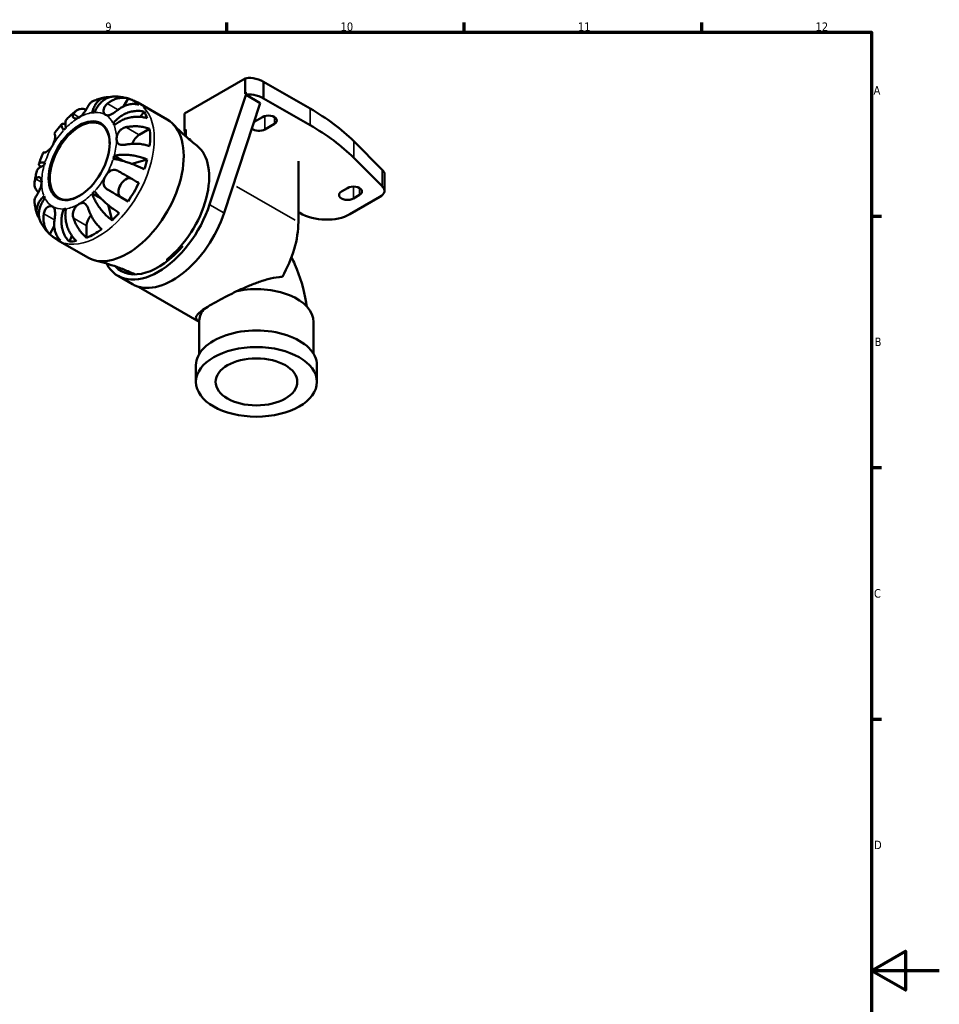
# Model space of a CAD drawing. Header units: millimetres. Extents: x 0 to 903, y 0 to 594.
# Tile 5 of 5: x 570 to 841, y 287 to 578. Entities that reach past the tile are written whole.
import ezdxf

# ---------------------------------------------------------------- set-up
doc = ezdxf.new("R2010")
doc.units = ezdxf.units.MM
for name, color, linetype, lineweight in [('Border (ISO)', 7, 'Continuous', 70), ('Visible (ISO)', 7, 'Continuous', 50), ('Visible Narrow (ISO)', 7, 'Continuous', 35)]:
    doc.layers.add(name, color=color, linetype=linetype, lineweight=lineweight)
doc.styles.add('Note Text (ISO)', font='tahoma.ttf')

# ---------------------------------------------------------------- blocks, each defined once
blk = doc.blocks.new('Borders Default Border')
at = {"layer": 'Border (ISO)'}
for p, q in [((630.75, 574), (630.75, 576.9)), ((700.83, 574), (700.83, 576.9)), ((770.92, 574), (770.92, 576.9)), ((821, 519.75), (823.9, 519.75)), ((821, 445.5), (823.9, 445.5)), ((821, 371.25), (823.9, 371.25))]:
    blk.add_line(p, q, dxfattribs=at)
at = {"layer": 'Border (ISO)', "flags": 128}
for points in [[(20, 20), (20, 574), (821, 574), (821, 20), (20, 20)], [(841, 297), (821, 297), (831, 302.77), (831, 291.23), (821, 297)]]:
    blk.add_lwpolyline(points, dxfattribs=at)
at = {"layer": 'Border (ISO)', "color": 232, "true_color": 0xca0064, "char_height": 2.5, "attachment_point": 7, "style": 'Note Text (ISO)'}
for s, insert in [('9', (594.88, 574.35)), ('10', (664.29, 574.35)), ('11', (734.37, 574.4)), ('12', (804.46, 574.4)), ('A', (821.59, 555.62)), ('B', (821.89, 481.38)), ('C', (821.73, 407.08)), ('D', (821.73, 332.88))]:
    blk.add_mtext(s, dxfattribs=dict(at, insert=insert))

msp = doc.modelspace()

# ---------------------------------------------------------------- linework, layer by layer
at = {"layer": 'Visible (ISO)'}
for p, q in [((636.208, 560.356), (618.28, 550.032)), ((636.21, 560.355), (636.208, 560.356)), ((636.208, 560.356), (636.208, 555.859)), ((636.21, 560.355), (636.21, 555.861)), ((655.306, 551.513), (641.615, 559.398)), ((641.615, 559.398), (641.615, 554.492)), ((625.685, 523.128), (636.561, 556.063)), ((636.561, 556.063), (636.208, 555.859)), ((636.428, 555.538), (640.637, 553.115)), ((636.561, 556.063), (636.659, 556.007)), ((600.261, 552.138), (601.611, 554.477)), ((613.15, 548.255), (604.463, 553.257)), ((640.637, 553.115), (629.927, 520.685)), ((655.306, 546.608), (641.615, 554.492)), ((605.227, 549.041), (606.409, 550.526)), ((618.28, 550.032), (618.28, 545.127)), ((597.235, 547.16), (597.82, 546.823)), ((638.81, 547.584), (641.261, 548.995)), ((644.797, 546.959), (641.968, 545.33)), ((604.898, 543.754), (607.976, 545.526)), ((618.634, 545.33), (618.28, 545.127)), ((618.28, 545.127), (618.55, 543.349)), ((618.634, 545.33), (618.634, 543.275)), ((620.048, 542.396), (620.048, 542.06)), ((676.643, 533.44), (668.191, 541.848)), ((597.505, 537.544), (600.156, 536.018)), ((602.694, 535.182), (607.263, 536.447)), ((651.868, 535.965), (651.868, 517.979)), ((676.643, 528.535), (668.191, 536.942)), ((677.276, 532.117), (677.276, 527.212)), ((591.067, 526.392), (593.665, 524.896)), ((664.596, 527.007), (666.364, 528.025)), ((601.611, 524.095), (599.435, 525.358)), ((667.071, 520.288), (675.927, 525.388)), ((669.899, 525.989), (668.131, 524.971)), ((582.615, 521.838), (583.199, 521.502)), ((596.893, 518.486), (595.72, 523.055)), ((651.868, 520.899), (652.271, 520.666)), ((578.484, 514.419), (579.822, 516.737)), ((589.395, 513.343), (589.395, 516.902)), ((589.696, 507.525), (581.009, 512.528)), ((584.29, 512.216), (584.981, 513.971)), ((595.26, 505.755), (595.32, 505.642)), ((598.656, 502.091), (602.899, 499.648)), ((604.697, 498.886), (622.613, 488.57)), ((623.366, 491.792), (623.366, 491.345)), ((622.612, 488.471), (622.612, 479.05)), ((656.375, 488.471), (656.375, 479.05)), ((621.647, 475.717), (621.647, 470.812)), ((657.34, 475.717), (657.34, 470.812))]:
    msp.add_line(p, q, dxfattribs=at)
for centre, major_axis, ratio, start_param, end_param in [((639.896, 558.408), (-4.078, 1.552), 0.3677094, 4.4207197, 5.960046), ((639.896, 553.419), (-1.473, -5.286), 0.7274323, 4.4119018, 4.5084431), ((639.896, 553.502), (-4.078, 1.552), 0.3677094, 4.4207197, 5.8525441), ((591.622, 533.534), (11.648, 20.227), 0.5780931, 6.1458823, 6.4166209), ((587.168, 536.099), (7.797, 13.54), 0.5780931, 0.3587599, 0.4227708), ((591.622, 533.534), (11.648, 20.227), 0.5780931, 5.8208935, 5.9562115), ((643.029, 547.977), (2.5, 0), 0.5758617, 5.4977871, 8.6393798), ((584.461, 510.81), (95.107, 8.57), 0.5687898, 0.4453587, 0.6806651), ((587.344, 535.997), (-6.238, -10.832), 0.5780931, 2.364173, 7.0606049), ((601.423, 527.89), (-11.727, -20.365), 0.5780931, 0, 3.1415927), ((587.168, 536.099), (7.797, 13.54), 0.5780931, 5.8565471, 5.920558), ((584.461, 505.905), (95.107, 8.57), 0.5687898, 0.4453587, 0.6806651), ((587.168, 536.099), (-7.797, -13.54), 0.5780931, 4.2857507, 4.3497617), ((604.898, 541.179), (1.572, 2.73), 0.5780931, 0.7834645, 1.9208989), ((591.622, 533.534), (-11.648, -20.227), 0.5780931, 2.2188914, 2.4896301), ((640.201, 546.348), (-2.5, 0), 0.5758617, 0.5981363, 2.3561945), ((610.502, 522.662), (10.996, 19.095), 0.5780931, 0.1240308, 0.1714521), ((610.502, 522.662), (10.617, 18.438), 0.5780931, 4.0991889, 6.2063699), ((587.168, 536.099), (-7.797, -13.54), 0.5780931, 5.0711489, 5.1351598), ((587.168, 536.099), (7.797, 13.54), 0.5780931, 5.0711489, 5.1351598), ((591.622, 533.534), (-11.648, -20.227), 0.5780931, 1.8939027, 2.0292207), ((671.475, 532.23), (-5.801, 0.15), 0.4971704, 3.15441, 3.6260537), ((601.01, 528.086), (-1.572, -2.73), 0.5780931, 3.2057849, 6.2812516), ((591.622, 533.534), (-11.648, -20.227), 0.5780931, 1.4334933, 1.704232), ((587.168, 536.099), (7.797, 13.54), 0.5780931, 4.2857507, 4.3497617), ((666.364, 525.989), (-2.5, 0), 0.5758617, 5.4977871, 8.6393798), ((668.131, 527.007), (2.5, 0), 0.5758617, 5.4977871, 8.6393798), ((671.475, 527.324), (-5.801, 0.15), 0.4971704, 2.4583223, 3.6260537), ((587.168, 536.099), (-7.797, -13.54), 0.5780931, 5.8565471, 5.920558), ((587.168, 536.099), (-7.797, -13.54), 0.5780931, 0.3587599, 0.4227708), ((610.502, 522.662), (-11.846, -20.571), 0.5780931, 5.9364373, 8.1968622), ((591.622, 533.534), (-11.648, -20.227), 0.5780931, 1.1085045, 1.2438226), ((614.745, 520.218), (-11.846, -20.571), 0.5780931, 0, 1.9136769), ((659.342, 524.738), (-10.465, 0.795), 0.5713802, 0.8731359, 2.4439322), ((591.622, 518.184), (1.572, 2.73), 0.5780931, 1.224104, 2.3542608), ((635.251, 508.41), (-11.727, -20.365), 0.5780931, 1.5804081, 2.3542608), ((591.622, 533.534), (-11.648, -20.227), 0.5780931, 0.6480951, 0.9188338), ((591.622, 533.534), (-11.648, -20.227), 0.5780931, 6.1458823, 6.4166209), ((591.622, 533.534), (-11.648, -20.227), 0.5780931, 0.3231064, 0.4584244), ((610.502, 522.662), (-10.996, -19.095), 0.5780931, 6.1117333, 7.5508368), ((612.27, 523.68), (10.474, 18.188), 0.5780931, 3.9816036, 4.3036239), ((614.745, 520.218), (-10.996, -19.095), 0.5780931, 6.000696, 6.0898102), ((639.494, 488.471), (16.882, 0), 0.5758617, 0, 1.9146355), ((639.494, 488.471), (-16.882, 0), 0.5758617, 5.8950355, 6.2831853), ((639.494, 475.717), (17.847, 0), 0.5758617, 0, 3.1415927)]:
    msp.add_ellipse(centre, major_axis=major_axis, ratio=ratio, start_param=start_param, end_param=end_param, dxfattribs=at)
for centre, major_axis, ratio in [((587.168, 536.099), (6.363, 11.049), 0.5780931), ((639.494, 470.812), (17.847, 0), 0.5758617), ((639.494, 470.812), (12.059, 0), 0.5758617)]:
    msp.add_ellipse(centre, major_axis=major_axis, ratio=ratio, dxfattribs=at)
for points, knots in [([(589.945, 552.414), (589.901, 552.333), (589.854, 552.245), (589.728, 552.018), (589.647, 551.873), (589.465, 551.557), (589.365, 551.386), (589.104, 550.963), (588.939, 550.708), (588.533, 550.137), (588.289, 549.831), (587.752, 549.279), (587.462, 549.043), (587.168, 548.873)], [-0.50816407, -0.50816407, -0.50816407, -0.50816407, -0.46460526, -0.46460526, -0.40154747, -0.40154747, -0.3356183, -0.3356183, -0.24286964, -0.24286964, -0.12490659, -0.12490659, 0, 0, 0, 0]), ([(591.382, 553.753), (591.259, 553.703), (591.143, 553.646), (590.792, 553.439), (590.55, 553.241), (590.19, 552.821), (590.057, 552.622), (589.945, 552.414)], [0.51797185, 0.51797185, 0.51797185, 0.51797185, 0.58223851, 0.58223851, 0.72934673, 0.72934673, 0.83526259, 0.83526259, 0.83526259, 0.83526259]), ([(591.067, 550.297), (591.154, 550.734), (591.282, 551.191), (591.614, 552.042), (591.817, 552.434), (592.241, 553.089), (592.5, 553.411), (593.073, 553.961), (593.387, 554.188), (593.995, 554.524), (594.345, 554.662), (595.072, 554.83), (595.45, 554.86), (595.907, 554.838), (596.017, 554.829), (596.129, 554.815)], [3.51339372, 3.51339372, 3.51339372, 3.51339372, 3.6601181, 3.6601181, 3.80684248, 3.80684248, 3.95299756, 3.95299756, 4.09915263, 4.09915263, 4.24496788, 4.24496788, 4.39078313, 4.39078313, 4.43512606, 4.43512606, 4.43512606, 4.43512606]), ([(594.889, 554.784), (594.644, 554.739), (594.402, 554.689), (593.921, 554.579), (593.683, 554.519), (593.21, 554.39), (592.977, 554.321), (592.513, 554.173), (592.284, 554.095), (591.83, 553.93), (591.605, 553.844), (591.382, 553.753)], [5.95483615, 5.95483615, 5.95483615, 5.95483615, 5.99130939, 5.99130939, 6.02778262, 6.02778262, 6.06425586, 6.06425586, 6.10072909, 6.10072909, 6.13720233, 6.13720233, 6.13720233, 6.13720233]), ([(597.589, 555.038), (597.258, 555.036), (596.906, 555), (596.141, 554.836), (595.729, 554.692), (594.996, 554.344), (594.606, 554.109), (593.872, 553.544), (593.528, 553.213), (592.94, 552.543), (592.644, 552.142), (592.121, 551.273), (591.896, 550.806), (591.72, 550.36)], [0.31532338, 0.31532338, 0.31532338, 0.31532338, 0.43706507, 0.43706507, 0.58288032, 0.58288032, 0.7290354, 0.7290354, 0.87519047, 0.87519047, 1.02191485, 1.02191485, 1.16863923, 1.16863923, 1.16863923, 1.16863923]), ([(594.98, 549.631), (594.87, 549.695), (594.772, 549.778), (594.597, 549.989), (594.523, 550.118), (594.392, 550.474), (594.357, 550.715), (594.389, 551.217), (594.45, 551.47), (594.633, 551.897), (594.729, 552.069), (594.96, 552.398), (595.092, 552.552), (595.331, 552.788), (595.428, 552.874), (595.53, 552.956)], [0, 0, 0, 0, 0.06608139, 0.06608139, 0.13667451, 0.13667451, 0.23873403, 0.23873403, 0.33457773, 0.33457773, 0.40157847, 0.40157847, 0.46685307, 0.46685307, 0.50745344, 0.50745344, 0.50745344, 0.50745344]), ([(595.53, 552.956), (595.808, 553.18), (596.11, 553.395), (596.853, 553.852), (597.302, 554.071), (598.136, 554.39), (598.596, 554.521), (599.514, 554.675), (599.972, 554.698), (600.78, 554.657), (601.204, 554.591), (601.611, 554.477)], [3.89239507, 3.89239507, 3.89239507, 3.89239507, 3.99831093, 3.99831093, 4.14541915, 4.14541915, 4.2913159, 4.2913159, 4.43721264, 4.43721264, 4.57824766, 4.57824766, 4.57824766, 4.57824766]), ([(604.463, 553.257), (604.038, 553.502), (603.599, 553.723), (602.703, 554.113), (602.245, 554.282), (601.32, 554.569), (600.852, 554.686), (599.916, 554.869), (599.447, 554.936), (598.513, 555.021), (598.049, 555.04), (597.589, 555.038)], [5.49972085, 5.49972085, 5.49972085, 5.49972085, 5.56468082, 5.56468082, 5.62964079, 5.62964079, 5.69460075, 5.69460075, 5.75956072, 5.75956072, 5.82452068, 5.82452068, 5.82452068, 5.82452068]), ([(604.761, 552.649), (604.354, 552.763), (603.93, 552.829), (603.122, 552.87), (602.664, 552.847), (601.746, 552.693), (601.286, 552.562), (600.452, 552.243), (600.003, 552.024), (599.26, 551.567), (598.958, 551.352), (598.68, 551.128)], [0.14941001, 0.14941001, 0.14941001, 0.14941001, 0.29044502, 0.29044502, 0.43634177, 0.43634177, 0.58223851, 0.58223851, 0.72934673, 0.72934673, 0.83526259, 0.83526259, 0.83526259, 0.83526259]), ([(586.329, 550.849), (586.138, 550.705), (585.948, 550.558), (585.573, 550.259), (585.387, 550.107), (585.019, 549.797), (584.836, 549.64), (584.476, 549.321), (584.297, 549.159), (583.944, 548.829), (583.769, 548.662), (583.596, 548.493)], [0.15181689, 0.15181689, 0.15181689, 0.15181689, 0.18846211, 0.18846211, 0.22510733, 0.22510733, 0.26175256, 0.26175256, 0.29839778, 0.29839778, 0.335043, 0.335043, 0.335043, 0.335043]), ([(587.168, 548.873), (587.013, 548.784), (586.858, 548.714), (586.545, 548.609), (586.388, 548.578), (585.984, 548.555), (585.761, 548.609), (585.484, 548.798), (585.403, 548.903), (585.326, 549.121), (585.314, 549.222), (585.331, 549.439), (585.36, 549.554), (585.431, 549.731), (585.458, 549.79), (585.49, 549.849)], [-2.17667965, -2.17667965, -2.17667965, -2.17667965, -2.11086653, -2.11086653, -2.04055216, -2.04055216, -1.91738302, -1.91738302, -1.82942275, -1.82942275, -1.76558177, -1.76558177, -1.70117883, -1.70117883, -1.66961913, -1.66961913, -1.66961913, -1.66961913]), ([(585.49, 549.849), (585.602, 550.057), (585.735, 550.256), (586.095, 550.675), (586.337, 550.874), (586.824, 551.16), (587.113, 551.274), (587.736, 551.399), (588.069, 551.41), (588.652, 551.355), (588.948, 551.297), (589.253, 551.204)], [3.89239507, 3.89239507, 3.89239507, 3.89239507, 3.99831093, 3.99831093, 4.14541915, 4.14541915, 4.2913159, 4.2913159, 4.43721264, 4.43721264, 4.5593329, 4.5593329, 4.5593329, 4.5593329]), ([(598.68, 551.128), (598.578, 551.046), (598.474, 550.964), (598.197, 550.751), (598.023, 550.621), (597.663, 550.367), (597.48, 550.245), (597.046, 549.976), (596.801, 549.84), (596.258, 549.596), (595.973, 549.51), (595.434, 549.463), (595.188, 549.51), (594.98, 549.631)], [-0.50766593, -0.50766593, -0.50766593, -0.50766593, -0.46718991, -0.46718991, -0.40200215, -0.40200215, -0.33506637, -0.33506637, -0.24300458, -0.24300458, -0.12488859, -0.12488859, 0, 0, 0, 0]), ([(597.235, 547.16), (597.533, 547.534), (597.892, 547.924), (598.676, 548.641), (599.101, 548.968), (599.914, 549.507), (600.378, 549.769), (601.333, 550.206), (601.825, 550.381), (602.731, 550.628), (603.228, 550.723), (604.21, 550.816), (604.695, 550.814), (605.545, 550.735), (605.989, 550.653), (606.409, 550.526)], [3.5133937, 3.5133937, 3.5133937, 3.5133937, 3.6601181, 3.6601181, 3.8068425, 3.8068425, 3.9529976, 3.9529976, 4.0991526, 4.0991526, 4.2449679, 4.2449679, 4.3907831, 4.3907831, 4.5326305, 4.5326305, 4.5326305, 4.5326305]), ([(582.026, 546.838), (581.868, 546.66), (581.713, 546.479), (581.405, 546.114), (581.253, 545.929), (580.952, 545.557), (580.804, 545.369), (580.511, 544.989), (580.367, 544.798), (580.081, 544.411), (579.941, 544.216), (579.802, 544.02)], [0.44977219, 0.44977219, 0.44977219, 0.44977219, 0.48560592, 0.48560592, 0.52143965, 0.52143965, 0.55727339, 0.55727339, 0.59310712, 0.59310712, 0.62894085, 0.62894085, 0.62894085, 0.62894085]), ([(582.615, 545.117), (582.44, 545.36), (582.282, 545.607), (582.053, 546.043), (581.982, 546.233), (581.922, 546.53), (581.927, 546.665), (582.026, 546.865), (582.121, 546.93), (582.36, 546.993), (582.526, 546.996), (582.844, 546.946), (582.968, 546.917), (583.099, 546.88)], [3.51339372, 3.51339372, 3.51339372, 3.51339372, 3.6601181, 3.6601181, 3.80684248, 3.80684248, 3.95299756, 3.95299756, 4.09915263, 4.09915263, 4.24496788, 4.24496788, 4.32459576, 4.32459576, 4.32459576, 4.32459576]), ([(583.596, 548.493), (583.536, 548.434), (583.48, 548.369), (583.3, 548.113), (583.209, 547.887), (583.105, 547.417), (583.083, 547.129), (583.121, 546.492), (583.182, 546.143), (583.268, 545.806)], [0.67272821, 0.67272821, 0.67272821, 0.67272821, 0.7290354, 0.7290354, 0.87519047, 0.87519047, 1.02191485, 1.02191485, 1.16863923, 1.16863923, 1.16863923, 1.16863923]), ([(607.263, 548.634), (606.835, 548.778), (606.38, 548.886), (605.502, 549.026), (604.998, 549.07), (603.972, 549.076), (603.449, 549.038), (602.491, 548.905), (601.968, 548.798), (600.946, 548.509), (600.447, 548.326), (599.566, 547.938), (599.103, 547.696), (598.24, 547.154), (597.84, 546.853), (597.505, 546.56)], [0.1494024, 0.1494024, 0.1494024, 0.1494024, 0.2912498, 0.2912498, 0.4370651, 0.4370651, 0.5828803, 0.5828803, 0.7290354, 0.7290354, 0.8751905, 0.8751905, 1.0219149, 1.0219149, 1.1686392, 1.1686392, 1.1686392, 1.1686392]), ([(614.978, 546.809), (615.384, 546.381), (615.802, 545.953), (616.661, 545.102), (617.101, 544.678), (618.005, 543.836), (618.468, 543.418), (619.416, 542.589), (619.9, 542.179), (620.889, 541.368), (621.393, 540.968), (621.906, 540.574)], [5.3292015, 5.3292015, 5.3292015, 5.3292015, 5.347942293, 5.347942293, 5.366683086, 5.366683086, 5.385423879, 5.385423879, 5.404164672, 5.404164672, 5.422905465, 5.422905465, 5.422905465, 5.422905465]), ([(579.905, 543.958), (579.925, 543.946), (579.944, 543.927), (579.99, 543.856), (580.015, 543.791), (580.055, 543.619), (580.07, 543.511), (580.086, 543.206), (580.081, 542.994), (580.021, 542.449), (579.954, 542.106), (579.727, 541.375), (579.563, 540.993), (579.355, 540.633)], [-0.50766593, -0.50766593, -0.50766593, -0.50766593, -0.46718991, -0.46718991, -0.40200215, -0.40200215, -0.33506637, -0.33506637, -0.24300458, -0.24300458, -0.12488859, -0.12488859, 0, 0, 0, 0]), ([(579.802, 544.02), (579.802, 544.02), (579.803, 544.019), (579.815, 544.011), (579.85, 543.99), (579.905, 543.958)], [0.70676443, 0.70676443, 0.70676443, 0.70676443, 0.72934673, 0.72934673, 0.83526259, 0.83526259, 0.83526259, 0.83526259]), ([(598.216, 542.461), (598.216, 542.641), (598.232, 542.829), (598.3, 543.23), (598.353, 543.442), (598.553, 544.024), (598.739, 544.388), (599.16, 544.952), (599.363, 545.163), (599.756, 545.478), (599.932, 545.594), (600.305, 545.789), (600.499, 545.868), (600.796, 545.958), (600.894, 545.982), (600.994, 546.003)], [-2.17667965, -2.17667965, -2.17667965, -2.17667965, -2.11086653, -2.11086653, -2.04055216, -2.04055216, -1.91738302, -1.91738302, -1.82942275, -1.82942275, -1.76558177, -1.76558177, -1.70117883, -1.70117883, -1.66961913, -1.66961913, -1.66961913, -1.66961913]), ([(600.994, 546.003), (601.341, 546.074), (601.712, 546.134), (602.614, 546.239), (603.149, 546.268), (604.126, 546.27), (604.657, 546.243), (605.698, 546.126), (606.207, 546.035), (607.091, 545.825), (607.548, 545.689), (607.976, 545.526)], [3.89239507, 3.89239507, 3.89239507, 3.89239507, 3.99831093, 3.99831093, 4.14541915, 4.14541915, 4.2913159, 4.2913159, 4.43721264, 4.43721264, 4.57824766, 4.57824766, 4.57824766, 4.57824766]), ([(579.355, 540.633), (579.245, 540.442), (579.124, 540.259), (578.854, 539.9), (578.706, 539.727), (578.333, 539.34), (578.107, 539.145), (577.689, 538.835), (577.501, 538.72), (577.223, 538.579), (577.122, 538.538), (576.953, 538.488), (576.886, 538.478), (576.801, 538.483), (576.775, 538.49), (576.755, 538.502)], [0, 0, 0, 0, 0.06608139, 0.06608139, 0.13667451, 0.13667451, 0.23873403, 0.23873403, 0.33457773, 0.33457773, 0.40157847, 0.40157847, 0.46685307, 0.46685307, 0.50745344, 0.50745344, 0.50745344, 0.50745344]), ([(600.994, 540.852), (600.857, 540.824), (600.722, 540.801), (600.396, 540.758), (600.208, 540.743), (599.84, 540.742), (599.662, 540.755), (599.264, 540.827), (599.06, 540.9), (598.667, 541.142), (598.503, 541.33), (598.273, 541.819), (598.216, 542.121), (598.216, 542.461)], [-0.50816407, -0.50816407, -0.50816407, -0.50816407, -0.46460526, -0.46460526, -0.40154747, -0.40154747, -0.3356183, -0.3356183, -0.24286964, -0.24286964, -0.12490659, -0.12490659, 0, 0, 0, 0]), ([(607.976, 540.376), (607.548, 540.538), (607.091, 540.674), (606.207, 540.884), (605.698, 540.975), (604.657, 541.093), (604.126, 541.119), (603.149, 541.118), (602.614, 541.089), (601.712, 540.984), (601.341, 540.924), (600.994, 540.852)], [0.14941001, 0.14941001, 0.14941001, 0.14941001, 0.29044502, 0.29044502, 0.43634177, 0.43634177, 0.58223851, 0.58223851, 0.72934673, 0.72934673, 0.83526259, 0.83526259, 0.83526259, 0.83526259]), ([(576.652, 538.564), (576.551, 538.346), (576.453, 538.127), (576.261, 537.686), (576.167, 537.466), (575.985, 537.022), (575.896, 536.8), (575.724, 536.353), (575.64, 536.129), (575.478, 535.68), (575.399, 535.454), (575.323, 535.228)], [0.94186985, 0.94186985, 0.94186985, 0.94186985, 0.97770401, 0.97770401, 1.01353817, 1.01353817, 1.04937233, 1.04937233, 1.08520649, 1.08520649, 1.12104066, 1.12104066, 1.12104066, 1.12104066]), ([(576.755, 538.502), (576.7, 538.535), (576.665, 538.555), (576.642, 538.571), (576.677, 538.551), (576.76, 538.505), (576.773, 538.497), (576.788, 538.488)], [3.89239507, 3.89239507, 3.89239507, 3.89239507, 3.99831093, 3.99831093, 4.14541915, 4.14541915, 4.1707293, 4.1707293, 4.1707293, 4.1707293]), ([(597.505, 537.544), (597.84, 537.636), (598.24, 537.718), (599.103, 537.832), (599.566, 537.864), (600.447, 537.883), (600.946, 537.872), (601.968, 537.8), (602.491, 537.738), (603.449, 537.589), (603.972, 537.487), (604.998, 537.24), (605.502, 537.095), (606.38, 536.804), (606.835, 536.633), (607.263, 536.447)], [3.5133937, 3.5133937, 3.5133937, 3.5133937, 3.6601181, 3.6601181, 3.8068425, 3.8068425, 3.9529976, 3.9529976, 4.0991526, 4.0991526, 4.2449679, 4.2449679, 4.3907831, 4.3907831, 4.5326305, 4.5326305, 4.5326305, 4.5326305]), ([(575.837, 534.278), (575.736, 534.375), (575.645, 534.47), (575.439, 534.721), (575.358, 534.865), (575.292, 535.101), (575.3, 535.214), (575.422, 535.398), (575.535, 535.468), (575.821, 535.562), (576.02, 535.594), (576.511, 535.612), (576.803, 535.597), (577.101, 535.565)], [0.35494748, 0.35494748, 0.35494748, 0.35494748, 0.43706507, 0.43706507, 0.58288032, 0.58288032, 0.7290354, 0.7290354, 0.87519047, 0.87519047, 1.02191485, 1.02191485, 1.16863923, 1.16863923, 1.16863923, 1.16863923]), ([(606.409, 533.571), (605.989, 533.783), (605.545, 533.994), (604.695, 534.378), (604.21, 534.586), (603.228, 534.983), (602.731, 535.171), (601.825, 535.495), (601.333, 535.661), (600.378, 535.957), (599.914, 536.089), (599.101, 536.298), (598.676, 536.396), (597.892, 536.548), (597.533, 536.601), (597.235, 536.633)], [0.1494024, 0.1494024, 0.1494024, 0.1494024, 0.2912498, 0.2912498, 0.4370651, 0.4370651, 0.5828803, 0.5828803, 0.7290354, 0.7290354, 0.8751905, 0.8751905, 1.0219149, 1.0219149, 1.1686392, 1.1686392, 1.1686392, 1.1686392]), ([(574.674, 533.042), (574.614, 532.808), (574.557, 532.573), (574.448, 532.102), (574.397, 531.866), (574.3, 531.394), (574.255, 531.158), (574.171, 530.684), (574.132, 530.447), (574.06, 529.973), (574.028, 529.735), (573.999, 529.497)], [1.23573065, 1.23573065, 1.23573065, 1.23573065, 1.27236797, 1.27236797, 1.30900528, 1.30900528, 1.34564259, 1.34564259, 1.38227991, 1.38227991, 1.41891722, 1.41891722, 1.41891722, 1.41891722]), ([(576.83, 534.654), (576.495, 534.562), (576.163, 534.441), (575.594, 534.158), (575.356, 533.996), (575.002, 533.673), (574.853, 533.483), (574.723, 533.201), (574.695, 533.122), (574.675, 533.042)], [3.51339372, 3.51339372, 3.51339372, 3.51339372, 3.6601181, 3.6601181, 3.80684248, 3.80684248, 3.95299756, 3.95299756, 4.0086354, 4.0086354, 4.0086354, 4.0086354]), ([(594.98, 531.565), (595.09, 531.756), (595.212, 531.94), (595.483, 532.297), (595.633, 532.469), (596.023, 532.846), (596.271, 533.029), (596.78, 533.285), (597.036, 533.362), (597.48, 533.407), (597.663, 533.401), (598.022, 533.341), (598.197, 533.29), (598.474, 533.174), (598.578, 533.122), (598.68, 533.063)], [0, 0, 0, 0, 0.06608139, 0.06608139, 0.13667451, 0.13667451, 0.23873403, 0.23873403, 0.33457773, 0.33457773, 0.40157847, 0.40157847, 0.46685307, 0.46685307, 0.50745344, 0.50745344, 0.50745344, 0.50745344]), ([(598.68, 533.063), (598.958, 532.902), (599.26, 532.727), (600.003, 532.298), (600.452, 532.038), (601.286, 531.556), (601.746, 531.291), (602.664, 530.761), (603.122, 530.496), (603.93, 530.03), (604.354, 529.785), (604.761, 529.551)], [3.89239507, 3.89239507, 3.89239507, 3.89239507, 3.99831093, 3.99831093, 4.14541915, 4.14541915, 4.2913159, 4.2913159, 4.43721264, 4.43721264, 4.57824766, 4.57824766, 4.57824766, 4.57824766]), ([(575.157, 526.792), (574.924, 527.009), (574.726, 527.235), (574.386, 527.71), (574.228, 528.004), (574.024, 528.603), (573.978, 528.909), (573.98, 529.471), (574.031, 529.779), (574.213, 530.299), (574.318, 530.513), (574.442, 530.713)], [0.16844772, 0.16844772, 0.16844772, 0.16844772, 0.29044502, 0.29044502, 0.43634177, 0.43634177, 0.58223851, 0.58223851, 0.72934673, 0.72934673, 0.83526259, 0.83526259, 0.83526259, 0.83526259]), ([(574.442, 530.713), (574.49, 530.791), (574.542, 530.862), (574.676, 531.016), (574.761, 531.09), (574.943, 531.199), (575.04, 531.232), (575.277, 531.253), (575.415, 531.218), (575.706, 531.034), (575.849, 530.859), (576.06, 530.381), (576.119, 530.077), (576.119, 529.737)], [-0.50816407, -0.50816407, -0.50816407, -0.50816407, -0.46460526, -0.46460526, -0.40154747, -0.40154747, -0.3356183, -0.3356183, -0.24286964, -0.24286964, -0.12490659, -0.12490659, 0, 0, 0, 0]), ([(576.119, 529.737), (576.119, 529.557), (576.103, 529.369), (576.037, 528.968), (575.986, 528.754), (575.805, 528.16), (575.648, 527.78), (575.347, 527.148), (575.214, 526.895), (574.989, 526.484), (574.896, 526.321), (574.717, 526.014), (574.632, 525.872), (574.514, 525.679), (574.477, 525.619), (574.442, 525.562)], [-2.17667965, -2.17667965, -2.17667965, -2.17667965, -2.11086653, -2.11086653, -2.04055216, -2.04055216, -1.91738302, -1.91738302, -1.82942275, -1.82942275, -1.76558177, -1.76558177, -1.70117883, -1.70117883, -1.66961913, -1.66961913, -1.66961913, -1.66961913]), ([(595.53, 527.607), (595.428, 527.666), (595.331, 527.73), (595.092, 527.912), (594.961, 528.038), (594.73, 528.32), (594.633, 528.476), (594.454, 528.874), (594.394, 529.123), (594.352, 529.727), (594.398, 530.082), (594.606, 530.825), (594.772, 531.205), (594.98, 531.565)], [-0.50766593, -0.50766593, -0.50766593, -0.50766593, -0.46718991, -0.46718991, -0.40200215, -0.40200215, -0.33506637, -0.33506637, -0.24300458, -0.24300458, -0.12488859, -0.12488859, 0, 0, 0, 0]), ([(596.893, 518.486), (596.518, 518.763), (596.141, 519.071), (595.45, 519.685), (595.072, 520.048), (594.345, 520.813), (593.995, 521.215), (593.387, 521.97), (593.073, 522.392), (592.5, 523.242), (592.241, 523.669), (591.817, 524.443), (591.614, 524.861), (591.282, 525.667), (591.154, 526.055), (591.067, 526.392)], [0.1494024, 0.1494024, 0.1494024, 0.1494024, 0.2912498, 0.2912498, 0.4370651, 0.4370651, 0.5828803, 0.5828803, 0.7290354, 0.7290354, 0.8751905, 0.8751905, 1.0219149, 1.0219149, 1.1686392, 1.1686392, 1.1686392, 1.1686392]), ([(591.72, 527.081), (591.896, 526.838), (592.121, 526.553), (592.644, 525.947), (592.94, 525.627), (593.528, 525.027), (593.872, 524.69), (594.606, 524.01), (594.996, 523.667), (595.729, 523.044), (596.141, 522.707), (596.975, 522.055), (597.398, 521.739), (598.156, 521.196), (598.561, 520.918), (598.955, 520.661)], [3.5133937, 3.5133937, 3.5133937, 3.5133937, 3.6601181, 3.6601181, 3.8068425, 3.8068425, 3.9529976, 3.9529976, 4.0991526, 4.0991526, 4.2449679, 4.2449679, 4.3907831, 4.3907831, 4.5326305, 4.5326305, 4.5326305, 4.5326305]), ([(601.611, 524.095), (601.204, 524.329), (600.78, 524.574), (599.972, 525.04), (599.514, 525.305), (598.596, 525.835), (598.136, 526.1), (597.302, 526.582), (596.853, 526.842), (596.11, 527.271), (595.808, 527.446), (595.53, 527.607)], [0.14941001, 0.14941001, 0.14941001, 0.14941001, 0.29044502, 0.29044502, 0.43634177, 0.43634177, 0.58223851, 0.58223851, 0.72934673, 0.72934673, 0.83526259, 0.83526259, 0.83526259, 0.83526259]), ([(574.442, 525.562), (574.318, 525.362), (574.213, 525.148), (574.031, 524.629), (573.98, 524.321), (573.978, 523.918), (573.986, 523.794), (574.004, 523.667)], [3.89239507, 3.89239507, 3.89239507, 3.89239507, 3.99831093, 3.99831093, 4.14541915, 4.14541915, 4.20781981, 4.20781981, 4.20781981, 4.20781981]), ([(574.003, 523.667), (574.036, 523.429), (574.073, 523.191), (574.157, 522.715), (574.203, 522.478), (574.306, 522.003), (574.362, 521.766), (574.485, 521.293), (574.552, 521.056), (574.696, 520.585), (574.774, 520.35), (574.857, 520.116)], [1.71686566, 1.71686566, 1.71686566, 1.71686566, 1.75333143, 1.75333143, 1.78979721, 1.78979721, 1.82626299, 1.82626299, 1.86272876, 1.86272876, 1.89919454, 1.89919454, 1.89919454, 1.89919454]), ([(575.446, 519.028), (575.382, 519.112), (575.323, 519.197), (575.079, 519.576), (574.915, 519.916), (574.695, 520.628), (574.64, 520.999), (574.625, 521.692), (574.665, 522.077), (574.853, 522.846), (575.002, 523.23), (575.356, 523.923), (575.594, 524.294), (576.163, 525.005), (576.495, 525.345), (576.83, 525.638)], [0.24957429, 0.24957429, 0.24957429, 0.24957429, 0.29124982, 0.29124982, 0.43706507, 0.43706507, 0.58288032, 0.58288032, 0.7290354, 0.7290354, 0.87519047, 0.87519047, 1.02191485, 1.02191485, 1.16863923, 1.16863923, 1.16863923, 1.16863923]), ([(577.101, 525.038), (576.803, 524.664), (576.511, 524.235), (576.02, 523.349), (575.821, 522.892), (575.535, 522.05), (575.422, 521.586), (575.3, 520.669), (575.292, 520.216), (575.358, 519.408), (575.439, 518.98), (575.678, 518.246), (575.819, 517.932), (575.977, 517.652)], [3.51339372, 3.51339372, 3.51339372, 3.51339372, 3.6601181, 3.6601181, 3.80684248, 3.80684248, 3.95299756, 3.95299756, 4.09915263, 4.09915263, 4.24496788, 4.24496788, 4.36338827, 4.36338827, 4.36338827, 4.36338827]), ([(585.49, 519.15), (585.486, 519.163), (585.482, 519.175), (585.423, 519.359), (585.382, 519.535), (585.332, 519.872), (585.32, 520.03), (585.32, 520.382), (585.336, 520.574), (585.427, 521.091), (585.532, 521.406), (585.847, 522.049), (586.067, 522.362), (586.581, 522.921), (586.873, 523.155), (587.168, 523.325)], [-0.51072287, -0.51072287, -0.51072287, -0.51072287, -0.50653573, -0.50653573, -0.4498196, -0.4498196, -0.40070764, -0.40070764, -0.34173664, -0.34173664, -0.24159774, -0.24159774, -0.12498377, -0.12498377, 0, 0, 0, 0]), ([(587.168, 523.325), (587.345, 523.427), (587.521, 523.504), (587.884, 523.61), (588.068, 523.632), (588.505, 523.6), (588.746, 523.504), (589.117, 523.213), (589.255, 523.063), (589.465, 522.768), (589.543, 522.641), (589.682, 522.377), (589.744, 522.243), (589.853, 521.978), (589.901, 521.849), (589.945, 521.716)], [0, 0, 0, 0, 0.07514839, 0.07514839, 0.15775683, 0.15775683, 0.27887104, 0.27887104, 0.36056434, 0.36056434, 0.41315921, 0.41315921, 0.46174689, 0.46174689, 0.50485698, 0.50485698, 0.50485698, 0.50485698]), ([(578.484, 514.419), (578.18, 514.713), (577.912, 515.047), (577.471, 515.725), (577.262, 516.132), (576.935, 517.003), (576.818, 517.466), (576.677, 518.346), (576.642, 518.845), (576.665, 519.715), (576.7, 520.084), (576.755, 520.437)], [0.14941001, 0.14941001, 0.14941001, 0.14941001, 0.29044502, 0.29044502, 0.43634177, 0.43634177, 0.58223851, 0.58223851, 0.72934673, 0.72934673, 0.83526259, 0.83526259, 0.83526259, 0.83526259]), ([(576.755, 520.437), (576.775, 520.566), (576.801, 520.693), (576.886, 521.017), (576.953, 521.208), (577.122, 521.572), (577.222, 521.742), (577.494, 522.104), (577.674, 522.277), (578.116, 522.58), (578.379, 522.679), (578.899, 522.737), (579.147, 522.688), (579.355, 522.567)], [-0.50766593, -0.50766593, -0.50766593, -0.50766593, -0.46718991, -0.46718991, -0.40200215, -0.40200215, -0.33506637, -0.33506637, -0.24300458, -0.24300458, -0.12488859, -0.12488859, 0, 0, 0, 0]), ([(579.355, 522.567), (579.465, 522.504), (579.563, 522.42), (579.74, 522.208), (579.815, 522.078), (579.964, 521.712), (580.021, 521.458), (580.08, 520.904), (580.087, 520.612), (580.07, 520.09), (580.055, 519.87), (580.015, 519.432), (579.99, 519.216), (579.944, 518.869), (579.925, 518.738), (579.905, 518.609)], [0, 0, 0, 0, 0.06608139, 0.06608139, 0.13667451, 0.13667451, 0.23873403, 0.23873403, 0.33457773, 0.33457773, 0.40157847, 0.40157847, 0.46685307, 0.46685307, 0.50745344, 0.50745344, 0.50745344, 0.50745344]), ([(584.29, 512.216), (583.97, 512.515), (583.677, 512.858), (583.182, 513.553), (582.938, 513.971), (582.526, 514.867), (582.36, 515.345), (582.121, 516.252), (582.026, 516.766), (581.927, 517.811), (581.922, 518.343), (581.982, 519.317), (582.053, 519.849), (582.282, 520.886), (582.44, 521.392), (582.615, 521.838)], [0.1494024, 0.1494024, 0.1494024, 0.1494024, 0.2912498, 0.2912498, 0.4370651, 0.4370651, 0.5828803, 0.5828803, 0.7290354, 0.7290354, 0.8751905, 0.8751905, 1.0219149, 1.0219149, 1.1686392, 1.1686392, 1.1686392, 1.1686392]), ([(583.268, 521.901), (583.182, 521.464), (583.121, 520.968), (583.083, 519.948), (583.105, 519.426), (583.209, 518.468), (583.3, 517.944), (583.56, 516.914), (583.729, 516.408), (584.093, 515.513), (584.322, 515.041), (584.841, 514.156), (585.13, 513.742), (585.692, 513.053), (586.013, 512.713), (586.352, 512.415)], [3.5133937, 3.5133937, 3.5133937, 3.5133937, 3.6601181, 3.6601181, 3.8068425, 3.8068425, 3.9529976, 3.9529976, 4.0991526, 4.0991526, 4.2449679, 4.2449679, 4.3907831, 4.3907831, 4.5326305, 4.5326305, 4.5326305, 4.5326305]), ([(589.945, 521.716), (590.057, 521.379), (590.19, 521.027), (590.55, 520.193), (590.792, 519.715), (591.279, 518.868), (591.568, 518.422), (592.19, 517.58), (592.524, 517.184), (593.148, 516.524), (593.495, 516.198), (593.85, 515.909)], [3.89239507, 3.89239507, 3.89239507, 3.89239507, 3.99831093, 3.99831093, 4.14541915, 4.14541915, 4.2913159, 4.2913159, 4.43721264, 4.43721264, 4.57824766, 4.57824766, 4.57824766, 4.57824766]), ([(575.977, 517.652), (576.206, 517.247), (576.456, 516.85), (577.001, 516.074), (577.296, 515.696), (577.929, 514.967), (578.268, 514.617), (578.986, 513.951), (579.366, 513.635), (580.163, 513.048), (580.579, 512.775), (581.009, 512.528)], [2.02941528, 2.02941528, 2.02941528, 2.02941528, 2.09515786, 2.09515786, 2.16090045, 2.16090045, 2.22664303, 2.22664303, 2.29238561, 2.29238561, 2.3581282, 2.3581282, 2.3581282, 2.3581282]), ([(579.905, 518.609), (579.85, 518.256), (579.815, 517.887), (579.792, 517.017), (579.827, 516.518), (579.968, 515.638), (580.085, 515.175), (580.412, 514.304), (580.621, 513.897), (581.062, 513.219), (581.33, 512.885), (581.634, 512.591)], [3.89239507, 3.89239507, 3.89239507, 3.89239507, 3.99831093, 3.99831093, 4.14541915, 4.14541915, 4.2913159, 4.2913159, 4.43721264, 4.43721264, 4.57824766, 4.57824766, 4.57824766, 4.57824766]), ([(589.395, 513.343), (589.04, 513.632), (588.693, 513.959), (588.069, 514.619), (587.736, 515.014), (587.113, 515.856), (586.824, 516.303), (586.337, 517.15), (586.095, 517.628), (585.735, 518.461), (585.602, 518.814), (585.49, 519.15)], [0.14941001, 0.14941001, 0.14941001, 0.14941001, 0.29044502, 0.29044502, 0.43634177, 0.43634177, 0.58223851, 0.58223851, 0.72934673, 0.72934673, 0.83526259, 0.83526259, 0.83526259, 0.83526259]), ([(603.611, 502.537), (602.929, 502.859), (602.245, 503.167), (600.47, 503.928), (599.378, 504.358), (597.202, 505.144), (596.118, 505.5), (593.971, 506.139), (592.909, 506.422), (591.864, 506.67)], [2.40484076, 2.40484076, 2.40484076, 2.40484076, 2.42633594, 2.42633594, 2.46043981, 2.46043981, 2.49454368, 2.49454368, 2.52864755, 2.52864755, 2.52864755, 2.52864755]), ([(649.839, 507.612), (650.183, 506.909), (650.509, 506.2), (652.393, 501.848), (653.542, 498.031), (654.22, 493.889), (654.278, 493.499), (654.331, 493.109)], [2.2849083, 2.2849083, 2.2849083, 2.2849083, 2.519308, 2.519308, 3.7166978, 3.7166978, 3.8412992, 3.8412992, 3.8412992, 3.8412992]), ([(622.613, 488.584), (622.337, 488.762), (622.121, 488.927), (621.749, 489.313), (621.647, 489.532), (621.647, 489.982), (621.745, 490.229), (622.171, 490.794), (622.5, 491.112), (623.39, 491.825), (623.952, 492.221), (625.279, 493.08), (626.043, 493.543), (627.705, 494.5), (628.636, 495.013), (630.639, 496.072), (631.71, 496.616), (633.914, 497.684), (635.049, 498.21), (637.303, 499.189), (638.422, 499.642), (640.59, 500.44), (641.719, 500.813), (643.971, 501.415), (645.093, 501.644), (646.503, 501.791), (646.821, 501.814), (647.136, 501.826)], [0.8194448, 0.8194448, 0.8194448, 0.8194448, 1.0817659, 1.0817659, 1.4423545, 1.4423545, 1.7947824, 1.7947824, 2.1472104, 2.1472104, 2.4996383, 2.4996383, 2.8520663, 2.8520663, 3.2044942, 3.2044942, 3.5569222, 3.5569222, 3.9093501, 3.9093501, 4.261778, 4.261778, 4.6223667, 4.6223667, 4.9829553, 4.9829553, 5.0891756, 5.0891756, 5.0891756, 5.0891756])]:
    msp.add_open_spline(points, degree=3, knots=knots, dxfattribs=at)
for points in [[(613.166, 506.446), (613.141, 506.638), (613.122, 506.833), (613.109, 507.031)], [(623.583, 491.721), (623.563, 491.782), (623.542, 491.844), (623.521, 491.905)]]:
    msp.add_open_spline(points, degree=3, dxfattribs=at)
at = {"layer": 'Visible Narrow (ISO)'}
for p, q in [((595.688, 552.865), (598.532, 551.227)), ((585.575, 549.801), (587.092, 548.927)), ((655.306, 551.268), (655.306, 546.853)), ((641.968, 549.083), (641.968, 545.528)), ((644.797, 548.893), (644.797, 547.061)), ((601.189, 545.89), (604.703, 543.867)), ((668.191, 541.602), (668.191, 537.188)), ((676.643, 533.195), (676.643, 528.78)), ((574.526, 530.664), (576.035, 529.795)), ((595.725, 527.494), (599.24, 525.47)), ((633.641, 528.475), (650.909, 518.531)), ((668.131, 528.272), (668.131, 525.144)), ((669.899, 526.09), (669.899, 527.923)), ((576.913, 520.346), (579.75, 518.712)), ((625.897, 523.006), (629.715, 520.807)), ((585.685, 519.038), (589.2, 517.014))]:
    msp.add_line(p, q, dxfattribs=at)
for centre, major_axis, start_param, end_param in [((592.736, 532.892), (-11.727, -20.365), 0.1570796, 2.984513), ((587.168, 536.099), (-7.797, -13.54), 3.5823982, 3.9070224), ((587.168, 536.099), (7.797, 13.54), 0.016101, 0.3407252), ((587.168, 536.099), (7.797, 13.54), 5.9385927, 6.2632169), ((587.168, 536.099), (-7.797, -13.54), 3.9430918, 4.267716), ((587.168, 536.099), (-7.797, -13.54), 4.3677963, 4.6924206), ((587.168, 536.099), (7.797, 13.54), 5.5138881, 5.8385124), ((587.168, 536.099), (7.797, 13.54), 5.1531945, 5.4778188), ((587.168, 536.099), (-7.797, -13.54), 4.72849, 5.0531142), ((587.168, 536.099), (7.797, 13.54), 4.72849, 5.0531142), ((587.168, 536.099), (-7.797, -13.54), 5.1531945, 5.4778188), ((587.168, 536.099), (-7.797, -13.54), 5.5138881, 5.8385124), ((587.168, 536.099), (7.797, 13.54), 4.3677963, 4.6924206), ((587.168, 536.099), (7.797, 13.54), 3.9430918, 4.267716), ((587.168, 536.099), (-7.797, -13.54), 5.9385927, 6.2632169), ((587.168, 536.099), (7.797, 13.54), 3.5823982, 3.9070224), ((587.168, 536.099), (-7.797, -13.54), 0.016101, 0.3407252)]:
    msp.add_ellipse(centre, major_axis=major_axis, ratio=0.5780931, start_param=start_param, end_param=end_param, dxfattribs=at)

# ---------------------------------------------------------------- block references
msp.add_blockref('Borders Default Border', (0, 0))

doc.saveas('drawing.dxf')
